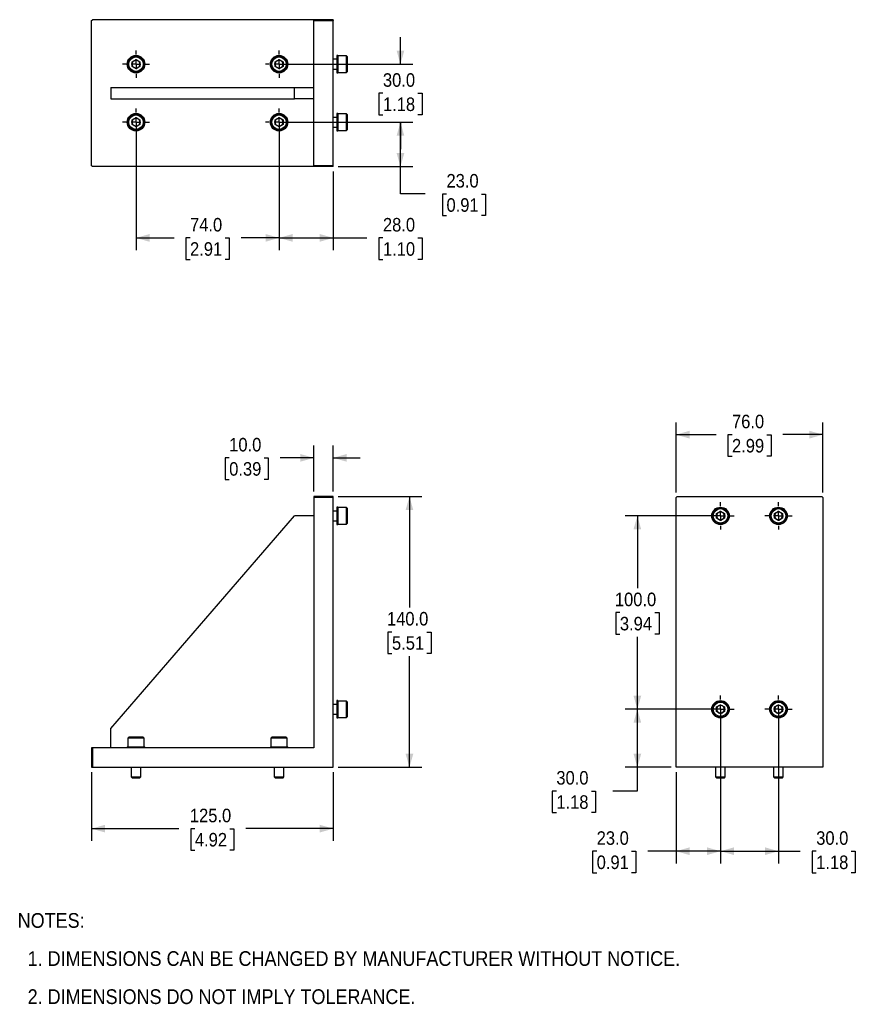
# Model space of a CAD drawing. Header units: millimetres. Extents: x 20 to 864, y 0 to 555.
# Tile 1 of 4: x 20 to 452, y 23 to 533. Entities that reach past the tile are written whole.
import ezdxf

# ---------------------------------------------------------------- set-up
doc = ezdxf.new("R2010")
doc.units = ezdxf.units.MM
doc.header["$LTSCALE"] = 2
doc.linetypes.add('SLD-Center', pattern=[19.05, 15.24, -1.27, 1.27, -1.27])
doc.linetypes.add('SLD-Solid', pattern=[0])
doc.layers.add('CENTER', color=40, linetype='SLD-Center')
doc.layers.add('DIMENSIONS', color=140, linetype='SLD-Solid', lineweight=25)
doc.layers.add('TEXT', color=140, linetype='SLD-Solid', lineweight=25)
doc.styles.add('SLDTEXTSTYLE0', font='GOTHIC.TTF', dxfattribs={"width": 0.913})
doc.dimstyles.new('SLDDIMSTYLE0', dxfattribs={"dimtxt": 7, "dimasz": 7, "dimexe": 0, "dimexo": 0.0625, "dimgap": 1.75, "dimtad": 0, "dimtih": 1, "dimtoh": 1, "dimdec": 1, "dimrnd": 1e-09, "dimzin": 4, "dimdsep": 46, "dimtxsty": 'SLDTEXTSTYLE0', "dimsah": 1, "dimcen": 0.09, "dimadec": 0, "dimazin": 1, "dimtfac": 1, "dimtdec": 1, "dimtofl": 0, "dimtmove": 0, "dimatfit": 3, "dimfxl": 0, "dimfrac": 2, "dimtolj": 1, "dimtzin": 12, "dimarcsym": 0})
doc.dimstyles.new('SLDDIMSTYLE1', dxfattribs={"dimtxt": 7, "dimasz": 7, "dimexe": 0, "dimexo": 0.0625, "dimgap": 1.75, "dimtad": 0, "dimtih": 1, "dimtoh": 1, "dimdec": 1, "dimrnd": 1e-09, "dimzin": 4, "dimdsep": 46, "dimtxsty": 'SLDTEXTSTYLE0', "dimsah": 1, "dimcen": 0.09, "dimadec": 0, "dimazin": 1, "dimtfac": 1, "dimtdec": 1, "dimtmove": 0, "dimatfit": 0, "dimfxl": 0, "dimfrac": 2, "dimtolj": 1, "dimtzin": 12, "dimarcsym": 0})

# ---------------------------------------------------------------- blocks, each defined once
blk = doc.blocks.new('SW_NOTE_0_2')
at = {"layer": 'TEXT', "color": 0, "char_height": 7.62, "attachment_point": 1, "style": 'SLDTEXTSTYLE0'}
for s, insert in [('NOTES:', (0, 9.73)), ('  1. DIMENSIONS CAN BE CHANGED BY MANUFACTURER WITHOUT NOTICE.', (0, -9.97)), ('  2. DIMENSIONS DO NOT IMPLY TOLERANCE.', (0, -29.68))]:
    blk.add_mtext(s, dxfattribs=dict(at, insert=insert))
blk = doc.blocks.new('_D')
at = {"layer": 'DIMENSIONS'}
for p, q in [((56.74, 143.41), (56.74, 107.87)), ((181.74, 143.41), (181.74, 107.87)), ((56.74, 114.22), (101.92, 114.22)), ((110.19, 114.17), (108.06, 114.17)), ((108.06, 114.17), (108.06, 103.06)), ((128.29, 114.17), (130.43, 114.17)), ((130.43, 114.17), (130.43, 103.06)), ((181.74, 114.22), (136.57, 114.22)), ((108.06, 103.06), (110.19, 103.06)), ((130.43, 103.06), (128.29, 103.06))]:
    blk.add_line(p, q, dxfattribs=at)
for points in [[(56.74, 114.22), (63.74, 112.22), (63.74, 116.22)], [(181.74, 114.22), (174.74, 116.22), (174.74, 112.22)]]:
    blk.add_solid(points, dxfattribs=at)
at = {"layer": 'DIMENSIONS', "char_height": 7, "attachment_point": 1, "style": 'SLDTEXTSTYLE0'}
for s, insert in [('125.0', (107.6, 124.53)), ('4.92', (110.19, 112))]:
    blk.add_mtext(s, dxfattribs=dict(at, insert=insert))
blk = doc.blocks.new('_D_1')
at = {"layer": 'DIMENSIONS'}
for p, q in [((184.28, 285.95), (227.54, 285.95)), ((221.19, 285.95), (221.19, 228.54)), ((212.14, 215.9), (210.01, 215.9)), ((210.01, 215.9), (210.01, 204.79)), ((230.24, 215.9), (232.38, 215.9)), ((232.38, 215.9), (232.38, 204.79)), ((210.01, 204.79), (212.14, 204.79)), ((232.38, 204.79), (230.24, 204.79)), ((221.19, 145.95), (221.19, 203.36)), ((184.28, 145.95), (227.54, 145.95))]:
    blk.add_line(p, q, dxfattribs=at)
for points in [[(221.19, 285.95), (219.19, 278.95), (223.19, 278.95)], [(221.19, 145.95), (223.19, 152.95), (219.19, 152.95)]]:
    blk.add_solid(points, dxfattribs=at)
at = {"layer": 'DIMENSIONS', "char_height": 7, "attachment_point": 1, "style": 'SLDTEXTSTYLE0'}
for s, insert in [('140.0', (209.55, 226.26)), ('5.51', (212.14, 213.73))]:
    blk.add_mtext(s, dxfattribs=dict(at, insert=insert))
blk = doc.blocks.new('_D_2')
at = {"layer": 'DIMENSIONS'}
for p, q in [((171.74, 288.49), (171.74, 312.3)), ((181.74, 288.49), (181.74, 312.3)), ((127.94, 305.9), (125.81, 305.9)), ((125.81, 305.9), (125.81, 294.79)), ((146.04, 305.9), (148.17, 305.9)), ((148.17, 305.9), (148.17, 294.79)), ((171.74, 305.95), (154.31, 305.95)), ((181.74, 305.95), (195.74, 305.95)), ((125.81, 294.79), (127.94, 294.79)), ((148.17, 294.79), (146.04, 294.79))]:
    blk.add_line(p, q, dxfattribs=at)
for points in [[(171.74, 305.95), (164.74, 307.95), (164.74, 303.95)], [(181.74, 305.95), (188.74, 303.95), (188.74, 307.95)]]:
    blk.add_solid(points, dxfattribs=at)
at = {"layer": 'DIMENSIONS', "char_height": 7, "attachment_point": 1, "style": 'SLDTEXTSTYLE0'}
for s, insert in [('10.0', (127.94, 316.26)), ('0.39', (127.94, 303.73))]:
    blk.add_mtext(s, dxfattribs=dict(at, insert=insert))
blk = doc.blocks.new('_D_3')
at = {"layer": 'DIMENSIONS'}
for p, q in [((379.54, 175.95), (332.73, 175.95)), ((339.08, 145.95), (339.08, 175.95)), ((356.54, 145.95), (332.73, 145.95)), ((339.08, 133.69), (339.08, 145.95)), ((297.17, 133.64), (295.03, 133.64)), ((295.03, 133.64), (295.03, 122.52)), ((315.27, 133.64), (317.4, 133.64)), ((317.4, 133.64), (317.4, 122.52)), ((326.38, 133.69), (339.08, 133.69)), ((295.03, 122.52), (297.17, 122.52)), ((317.4, 122.52), (315.27, 122.52))]:
    blk.add_line(p, q, dxfattribs=at)
for points in [[(339.08, 175.95), (337.08, 168.95), (341.08, 168.95)], [(339.08, 145.95), (341.08, 152.95), (337.08, 152.95)]]:
    blk.add_solid(points, dxfattribs=at)
at = {"layer": 'DIMENSIONS', "char_height": 7, "attachment_point": 1, "style": 'SLDTEXTSTYLE0'}
for s, insert in [('30.0', (297.17, 144)), ('1.18', (297.17, 131.47))]:
    blk.add_mtext(s, dxfattribs=dict(at, insert=insert))
blk = doc.blocks.new('_D_4')
at = {"layer": 'DIMENSIONS'}
for p, q in [((379.54, 275.95), (332.73, 275.95)), ((339.08, 275.95), (339.08, 238.54)), ((330.03, 225.9), (327.9, 225.9)), ((327.9, 225.9), (327.9, 214.79)), ((348.13, 225.9), (350.27, 225.9)), ((350.27, 225.9), (350.27, 214.79)), ((327.9, 214.79), (330.03, 214.79)), ((350.27, 214.79), (348.13, 214.79)), ((339.08, 175.95), (339.08, 213.36)), ((379.54, 175.95), (332.73, 175.95))]:
    blk.add_line(p, q, dxfattribs=at)
for points in [[(339.08, 275.95), (337.08, 268.95), (341.08, 268.95)], [(339.08, 175.95), (341.08, 182.95), (337.08, 182.95)]]:
    blk.add_solid(points, dxfattribs=at)
at = {"layer": 'DIMENSIONS', "char_height": 7, "attachment_point": 1, "style": 'SLDTEXTSTYLE0'}
for s, insert in [('100.0', (327.45, 236.26)), ('3.94', (330.03, 223.73))]:
    blk.add_mtext(s, dxfattribs=dict(at, insert=insert))
blk = doc.blocks.new('_D_5')
at = {"layer": 'DIMENSIONS'}
for p, q in [((382.08, 173.41), (382.08, 96.2)), ((359.08, 143.41), (359.08, 96.2)), ((318.03, 102.49), (315.9, 102.49)), ((315.9, 102.49), (315.9, 91.38)), ((336.13, 102.49), (338.27, 102.49)), ((338.27, 102.49), (338.27, 91.38)), ((359.08, 102.55), (344.41, 102.55)), ((382.08, 102.55), (359.08, 102.55)), ((315.9, 91.38), (318.03, 91.38)), ((338.27, 91.38), (336.13, 91.38))]:
    blk.add_line(p, q, dxfattribs=at)
for points in [[(359.08, 102.55), (366.08, 100.55), (366.08, 104.55)], [(382.08, 102.55), (375.08, 104.55), (375.08, 100.55)]]:
    blk.add_solid(points, dxfattribs=at)
at = {"layer": 'DIMENSIONS', "char_height": 7, "attachment_point": 1, "style": 'SLDTEXTSTYLE0'}
for s, insert in [('23.0', (318.03, 112.86)), ('0.91', (318.03, 100.32))]:
    blk.add_mtext(s, dxfattribs=dict(at, insert=insert))
blk = doc.blocks.new('_D_6')
at = {"layer": 'DIMENSIONS'}
for p, q in [((382.08, 173.41), (382.08, 96.2)), ((412.08, 173.41), (412.08, 96.2)), ((382.08, 102.55), (412.08, 102.55)), ((412.08, 102.55), (423.31, 102.55)), ((431.58, 102.49), (429.45, 102.49)), ((429.45, 102.49), (429.45, 91.38)), ((449.68, 102.49), (451.82, 102.49)), ((451.82, 102.49), (451.82, 91.38)), ((429.45, 91.38), (431.58, 91.38)), ((451.82, 91.38), (449.68, 91.38))]:
    blk.add_line(p, q, dxfattribs=at)
for points in [[(382.08, 102.55), (389.08, 100.55), (389.08, 104.55)], [(412.08, 102.55), (405.08, 104.55), (405.08, 100.55)]]:
    blk.add_solid(points, dxfattribs=at)
at = {"layer": 'DIMENSIONS', "char_height": 7, "attachment_point": 1, "style": 'SLDTEXTSTYLE0'}
for s, insert in [('30.0', (431.58, 112.86)), ('1.18', (431.58, 100.32))]:
    blk.add_mtext(s, dxfattribs=dict(at, insert=insert))
blk = doc.blocks.new('_D_7')
at = {"layer": 'DIMENSIONS'}
for p, q in [((359.08, 287.99), (359.08, 324.3)), ((435.08, 287.99), (435.08, 324.3)), ((359.08, 317.95), (379.76, 317.95)), ((388.03, 317.9), (385.9, 317.9)), ((385.9, 317.9), (385.9, 306.79)), ((406.13, 317.9), (408.27, 317.9)), ((408.27, 317.9), (408.27, 306.79)), ((435.08, 317.95), (414.41, 317.95)), ((385.9, 306.79), (388.03, 306.79)), ((408.27, 306.79), (406.13, 306.79))]:
    blk.add_line(p, q, dxfattribs=at)
for points in [[(359.08, 317.95), (366.08, 315.95), (366.08, 319.95)], [(435.08, 317.95), (428.08, 319.95), (428.08, 315.95)]]:
    blk.add_solid(points, dxfattribs=at)
at = {"layer": 'DIMENSIONS', "char_height": 7, "attachment_point": 1, "style": 'SLDTEXTSTYLE0'}
for s, insert in [('76.0', (388.03, 328.26)), ('2.99', (388.03, 315.73))]:
    blk.add_mtext(s, dxfattribs=dict(at, insert=insert))
blk = doc.blocks.new('SW_CENTERMARKSYMBOL_0')
at = {"layer": 'CENTER', "color": 0}
for p, q in [((0, 5.08), (0, 7.04)), ((-5.08, 0), (-7.04, 0)), ((0, 0), (-2.54, 0)), ((0, 0), (0, 2.54)), ((0, 0), (0, -2.54)), ((0, 0), (2.54, 0)), ((5.08, 0), (7.04, 0)), ((0, -5.08), (0, -7.04))]:
    blk.add_line(p, q, dxfattribs=at)
blk = doc.blocks.new('SW_CENTERMARKSYMBOL_1')
at = {"layer": 'CENTER', "color": 0}
for p, q in [((0, 5.08), (0, 7.04)), ((-5.08, 0), (-7.04, 0)), ((0, 0), (-2.54, 0)), ((0, 0), (0, 2.54)), ((0, 0), (0, -2.54)), ((0, 0), (2.54, 0)), ((5.08, 0), (7.04, 0)), ((0, -5.08), (0, -7.04))]:
    blk.add_line(p, q, dxfattribs=at)
blk = doc.blocks.new('SW_CENTERMARKSYMBOL_2')
at = {"layer": 'CENTER', "color": 0}
for p, q in [((0, 5.08), (0, 7.04)), ((-5.08, 0), (-7.04, 0)), ((0, 0), (-2.54, 0)), ((0, 0), (0, 2.54)), ((0, 0), (0, -2.54)), ((0, 0), (2.54, 0)), ((5.08, 0), (7.04, 0)), ((0, -5.08), (0, -7.04))]:
    blk.add_line(p, q, dxfattribs=at)
blk = doc.blocks.new('SW_CENTERMARKSYMBOL_3')
at = {"layer": 'CENTER', "color": 0}
for p, q in [((0, 5.08), (0, 7.04)), ((-5.08, 0), (-7.04, 0)), ((0, 0), (-2.54, 0)), ((0, 0), (0, 2.54)), ((0, 0), (0, -2.54)), ((0, 0), (2.54, 0)), ((5.08, 0), (7.04, 0)), ((0, -5.08), (0, -7.04))]:
    blk.add_line(p, q, dxfattribs=at)
blk = doc.blocks.new('_D_8')
at = {"layer": 'DIMENSIONS'}
for p, q in [((153.74, 476.99), (153.74, 413.35)), ((181.74, 453.99), (181.74, 413.35)), ((153.74, 419.7), (181.74, 419.7)), ((181.74, 419.7), (199.2, 419.7)), ((207.47, 419.65), (205.34, 419.65)), ((205.34, 419.65), (205.34, 408.53)), ((225.58, 419.65), (227.71, 419.65)), ((227.71, 419.65), (227.71, 408.53)), ((205.34, 408.53), (207.47, 408.53)), ((227.71, 408.53), (225.58, 408.53))]:
    blk.add_line(p, q, dxfattribs=at)
for points in [[(153.74, 419.7), (160.74, 417.7), (160.74, 421.7)], [(181.74, 419.7), (174.74, 421.7), (174.74, 417.7)]]:
    blk.add_solid(points, dxfattribs=at)
at = {"layer": 'DIMENSIONS', "char_height": 7, "attachment_point": 1, "style": 'SLDTEXTSTYLE0'}
for s, insert in [('28.0', (207.47, 430.01)), ('1.10', (207.47, 417.47))]:
    blk.add_mtext(s, dxfattribs=dict(at, insert=insert))
blk = doc.blocks.new('_D_9')
at = {"layer": 'DIMENSIONS'}
for p, q in [((79.74, 476.99), (79.74, 413.35)), ((153.74, 476.99), (153.74, 413.35)), ((79.74, 419.7), (99.42, 419.7)), ((107.69, 419.65), (105.56, 419.65)), ((105.56, 419.65), (105.56, 408.53)), ((125.79, 419.65), (127.93, 419.65)), ((127.93, 419.65), (127.93, 408.53)), ((153.74, 419.7), (134.07, 419.7)), ((105.56, 408.53), (107.69, 408.53)), ((127.93, 408.53), (125.79, 408.53))]:
    blk.add_line(p, q, dxfattribs=at)
for points in [[(79.74, 419.7), (86.74, 417.7), (86.74, 421.7)], [(153.74, 419.7), (146.74, 421.7), (146.74, 417.7)]]:
    blk.add_solid(points, dxfattribs=at)
at = {"layer": 'DIMENSIONS', "char_height": 7, "attachment_point": 1, "style": 'SLDTEXTSTYLE0'}
for s, insert in [('74.0', (107.69, 430.01)), ('2.91', (107.69, 417.47))]:
    blk.add_mtext(s, dxfattribs=dict(at, insert=insert))
blk = doc.blocks.new('_D_10')
at = {"layer": 'DIMENSIONS'}
for p, q in [((156.28, 479.53), (222.88, 479.53)), ((216.53, 456.53), (216.53, 479.53)), ((184.28, 456.53), (222.88, 456.53)), ((216.53, 442.43), (216.53, 456.53)), ((229.23, 442.43), (216.53, 442.43)), ((240.34, 442.37), (238.21, 442.37)), ((238.21, 442.37), (238.21, 431.26)), ((258.44, 442.37), (260.58, 442.37)), ((260.58, 442.37), (260.58, 431.26)), ((238.21, 431.26), (240.34, 431.26)), ((260.58, 431.26), (258.44, 431.26))]:
    blk.add_line(p, q, dxfattribs=at)
for points in [[(216.53, 479.53), (214.53, 472.53), (218.53, 472.53)], [(216.53, 456.53), (218.53, 463.53), (214.53, 463.53)]]:
    blk.add_solid(points, dxfattribs=at)
at = {"layer": 'DIMENSIONS', "char_height": 7, "attachment_point": 1, "style": 'SLDTEXTSTYLE0'}
for s, insert in [('23.0', (240.34, 452.74)), ('0.91', (240.34, 440.2))]:
    blk.add_mtext(s, dxfattribs=dict(at, insert=insert))
blk = doc.blocks.new('_D_11')
at = {"layer": 'DIMENSIONS'}
for p, q in [((216.53, 509.53), (216.53, 523.53)), ((156.28, 509.53), (222.88, 509.53)), ((207.47, 494.47), (205.34, 494.47)), ((205.34, 494.47), (205.34, 483.36)), ((225.58, 494.47), (227.71, 494.47)), ((227.71, 494.47), (227.71, 483.36)), ((156.28, 479.53), (222.88, 479.53)), ((205.34, 483.36), (207.47, 483.36)), ((216.53, 479.53), (216.53, 465.53)), ((227.71, 483.36), (225.58, 483.36))]:
    blk.add_line(p, q, dxfattribs=at)
for points in [[(216.53, 509.53), (218.53, 516.53), (214.53, 516.53)], [(216.53, 479.53), (214.53, 472.53), (218.53, 472.53)]]:
    blk.add_solid(points, dxfattribs=at)
at = {"layer": 'DIMENSIONS', "char_height": 7, "attachment_point": 1, "style": 'SLDTEXTSTYLE0'}
for s, insert in [('30.0', (207.47, 504.84)), ('1.18', (207.47, 492.3))]:
    blk.add_mtext(s, dxfattribs=dict(at, insert=insert))
blk = doc.blocks.new('SW_CENTERMARKSYMBOL_4')
at = {"layer": 'CENTER', "color": 0}
for p, q in [((0, 5.08), (0, 7.04)), ((-5.08, 0), (-7.04, 0)), ((0, 0), (-2.54, 0)), ((0, 0), (0, 2.54)), ((0, 0), (0, -2.54)), ((0, 0), (2.54, 0)), ((5.08, 0), (7.04, 0)), ((0, -5.08), (0, -7.04))]:
    blk.add_line(p, q, dxfattribs=at)
blk = doc.blocks.new('SW_CENTERMARKSYMBOL_5')
at = {"layer": 'CENTER', "color": 0}
for p, q in [((0, 5.08), (0, 7.04)), ((-5.08, 0), (-7.04, 0)), ((0, 0), (-2.54, 0)), ((0, 0), (0, 2.54)), ((0, 0), (0, -2.54)), ((0, 0), (2.54, 0)), ((5.08, 0), (7.04, 0)), ((0, -5.08), (0, -7.04))]:
    blk.add_line(p, q, dxfattribs=at)
blk = doc.blocks.new('SW_CENTERMARKSYMBOL_6')
at = {"layer": 'CENTER', "color": 0}
for p, q in [((0, 5.08), (0, 7.04)), ((-5.08, 0), (-7.04, 0)), ((0, 0), (-2.54, 0)), ((0, 0), (0, 2.54)), ((0, 0), (0, -2.54)), ((0, 0), (2.54, 0)), ((5.08, 0), (7.04, 0)), ((0, -5.08), (0, -7.04))]:
    blk.add_line(p, q, dxfattribs=at)
blk = doc.blocks.new('SW_CENTERMARKSYMBOL_7')
at = {"layer": 'CENTER', "color": 0}
for p, q in [((0, 5.08), (0, 7.04)), ((-5.08, 0), (-7.04, 0)), ((0, 0), (-2.54, 0)), ((0, 0), (0, 2.54)), ((0, 0), (0, -2.54)), ((0, 0), (2.54, 0)), ((5.08, 0), (7.04, 0)), ((0, -5.08), (0, -7.04))]:
    blk.add_line(p, q, dxfattribs=at)

msp = doc.modelspace()

# ---------------------------------------------------------------- linework, layer by layer
for p, q in [((56.74, 532.03), (57.24, 532.53)), ((56.74, 457.03), (56.74, 532.03)), ((171.74, 532.53), (57.24, 532.53)), ((181.74, 532.53), (171.74, 532.53)), ((171.74, 532.53), (171.74, 532.03)), ((171.74, 532.03), (181.74, 532.03)), ((171.74, 457.03), (171.74, 532.03)), ((181.74, 532.53), (181.74, 532.03)), ((181.74, 457.03), (181.74, 532.03)), ((77.7, 510.71), (79.74, 511.89)), ((77.7, 508.35), (77.7, 510.71)), ((79.74, 511.89), (81.78, 510.71)), ((81.78, 510.71), (81.78, 508.35)), ((151.7, 510.71), (153.74, 511.89)), ((151.7, 508.35), (151.7, 510.71)), ((153.74, 511.89), (155.78, 510.71)), ((155.78, 510.71), (155.78, 508.35)), ((183.59, 512.03), (181.74, 512.03)), ((184.19, 514.03), (183.59, 514.03)), ((183.59, 514.03), (183.59, 505.03)), ((184.19, 514.03), (184.19, 505.03)), ((188.69, 513.78), (184.19, 513.78)), ((189.19, 513.28), (188.69, 513.78)), ((188.69, 505.28), (188.69, 513.78)), ((189.19, 505.78), (189.19, 513.28)), ((79.74, 507.17), (77.7, 508.35)), ((81.78, 508.35), (79.74, 507.17)), ((153.74, 507.17), (151.7, 508.35)), ((155.78, 508.35), (153.74, 507.17)), ((181.74, 507.03), (183.59, 507.03)), ((183.59, 505.03), (184.19, 505.03)), ((184.19, 505.28), (188.69, 505.28)), ((188.69, 505.28), (189.19, 505.78)), ((66.74, 497.53), (161.74, 497.53)), ((66.74, 497.53), (66.74, 491.53)), ((161.74, 491.53), (161.74, 497.53)), ((161.74, 497.53), (171.74, 497.53)), ((66.74, 491.53), (161.74, 491.53)), ((171.74, 491.53), (161.74, 491.53)), ((184.19, 484.03), (183.59, 484.03)), ((183.59, 484.03), (183.59, 475.03)), ((184.19, 484.03), (184.19, 475.03)), ((188.69, 483.78), (184.19, 483.78)), ((189.19, 483.28), (188.69, 483.78)), ((188.69, 475.28), (188.69, 483.78)), ((77.7, 480.71), (79.74, 481.89)), ((77.7, 478.35), (77.7, 480.71)), ((79.74, 481.89), (81.78, 480.71)), ((81.78, 480.71), (81.78, 478.35)), ((151.7, 480.71), (153.74, 481.89)), ((151.7, 478.35), (151.7, 480.71)), ((153.74, 481.89), (155.78, 480.71)), ((155.78, 480.71), (155.78, 478.35)), ((183.59, 482.03), (181.74, 482.03)), ((189.19, 475.78), (189.19, 483.28)), ((79.74, 477.17), (77.7, 478.35)), ((81.78, 478.35), (79.74, 477.17)), ((153.74, 477.17), (151.7, 478.35)), ((155.78, 478.35), (153.74, 477.17)), ((181.74, 477.03), (183.59, 477.03)), ((183.59, 475.03), (184.19, 475.03)), ((184.19, 475.28), (188.69, 475.28)), ((188.69, 475.28), (189.19, 475.78)), ((57.24, 456.53), (56.74, 457.03)), ((171.74, 456.53), (57.24, 456.53)), ((181.74, 457.03), (171.74, 457.03)), ((171.74, 457.03), (171.74, 456.53)), ((181.74, 456.53), (171.74, 456.53)), ((181.74, 456.53), (181.74, 457.03)), ((181.74, 285.95), (171.74, 285.95)), ((171.74, 285.95), (171.74, 285.45)), ((171.74, 285.45), (171.74, 155.95)), ((181.74, 285.45), (171.74, 285.45)), ((181.74, 285.45), (181.74, 285.95)), ((181.74, 145.95), (181.74, 285.45)), ((359.08, 285.45), (359.58, 285.95)), ((359.08, 145.95), (359.08, 285.45)), ((359.58, 285.95), (434.58, 285.95)), ((435.08, 285.45), (434.58, 285.95)), ((435.08, 285.45), (435.08, 145.95)), ((184.19, 280.45), (183.59, 280.45)), ((183.59, 280.45), (183.59, 275.95)), ((184.19, 280.45), (184.19, 275.95)), ((188.69, 280.2), (184.19, 280.2)), ((189.19, 279.7), (188.69, 280.2)), ((188.69, 271.7), (188.69, 280.2)), ((66.74, 165.95), (161.74, 275.95)), ((171.74, 275.95), (161.74, 275.95)), ((183.59, 278.45), (181.74, 278.45)), ((183.59, 275.95), (183.59, 271.45)), ((184.19, 275.95), (184.19, 271.45)), ((189.19, 275.95), (189.19, 279.7)), ((189.19, 272.2), (189.19, 275.95)), ((380.04, 277.13), (382.08, 278.31)), ((380.04, 274.77), (380.04, 277.13)), ((382.08, 278.31), (384.13, 277.13)), ((384.13, 277.13), (384.13, 274.77)), ((410.04, 277.13), (412.08, 278.31)), ((410.04, 274.77), (410.04, 277.13)), ((412.08, 278.31), (414.13, 277.13)), ((414.13, 277.13), (414.13, 274.77)), ((181.74, 273.45), (183.59, 273.45)), ((183.59, 271.45), (184.19, 271.45)), ((184.19, 271.7), (188.69, 271.7)), ((188.69, 271.7), (189.19, 272.2)), ((382.08, 273.59), (380.04, 274.77)), ((384.13, 274.77), (382.08, 273.59)), ((412.08, 273.59), (410.04, 274.77)), ((414.13, 274.77), (412.08, 273.59)), ((183.59, 178.45), (181.74, 178.45)), ((184.19, 180.45), (183.59, 180.45)), ((183.59, 180.45), (183.59, 175.95)), ((184.19, 180.45), (184.19, 175.95)), ((188.69, 180.2), (184.19, 180.2)), ((189.19, 179.7), (188.69, 180.2)), ((188.69, 171.7), (188.69, 180.2)), ((189.19, 175.95), (189.19, 179.7)), ((380.04, 177.13), (382.08, 178.31)), ((382.08, 178.31), (384.13, 177.13)), ((410.04, 177.13), (412.08, 178.31)), ((412.08, 178.31), (414.13, 177.13)), ((181.74, 173.45), (183.59, 173.45)), ((183.59, 175.95), (183.59, 171.45)), ((184.19, 175.95), (184.19, 171.45)), ((189.19, 172.2), (189.19, 175.95)), ((380.04, 174.77), (380.04, 177.13)), ((382.08, 173.59), (380.04, 174.77)), ((384.13, 174.77), (382.08, 173.59)), ((384.13, 177.13), (384.13, 174.77)), ((410.04, 174.77), (410.04, 177.13)), ((412.08, 173.59), (410.04, 174.77)), ((414.13, 174.77), (412.08, 173.59)), ((414.13, 177.13), (414.13, 174.77)), ((183.59, 171.45), (184.19, 171.45)), ((184.19, 171.7), (188.69, 171.7)), ((188.69, 171.7), (189.19, 172.2)), ((66.74, 155.95), (66.74, 165.95)), ((75.99, 161.55), (75.49, 161.05)), ((75.49, 161.05), (75.49, 156.55)), ((83.99, 161.05), (75.49, 161.05)), ((83.49, 161.55), (75.99, 161.55)), ((83.99, 161.05), (83.49, 161.55)), ((83.99, 156.55), (83.99, 161.05)), ((149.99, 161.55), (149.49, 161.05)), ((149.49, 161.05), (149.49, 156.55)), ((157.99, 161.05), (149.49, 161.05)), ((157.49, 161.55), (149.99, 161.55)), ((157.99, 161.05), (157.49, 161.55)), ((157.99, 156.55), (157.99, 161.05)), ((56.74, 155.95), (56.74, 145.95)), ((57.24, 155.95), (56.74, 155.95)), ((57.24, 155.95), (57.24, 145.95)), ((171.74, 155.95), (57.24, 155.95)), ((75.24, 156.55), (75.24, 155.95)), ((75.24, 156.55), (84.24, 156.55)), ((84.24, 155.95), (84.24, 156.55)), ((149.24, 156.55), (149.24, 155.95)), ((149.24, 156.55), (158.24, 156.55)), ((158.24, 155.95), (158.24, 156.55)), ((56.74, 145.95), (57.24, 145.95)), ((57.24, 145.95), (181.74, 145.95)), ((77.24, 145.95), (77.24, 141)), ((82.24, 141), (82.24, 145.95)), ((151.24, 145.95), (151.24, 141)), ((156.24, 141), (156.24, 145.95)), ((435.08, 145.95), (359.08, 145.95)), ((379.58, 145.95), (379.58, 141)), ((384.58, 141), (384.58, 145.95)), ((409.58, 145.95), (409.58, 141)), ((414.58, 141), (414.58, 145.95)), ((77.24, 141), (77.69, 140.55)), ((77.24, 141), (82.24, 141)), ((77.69, 140.55), (81.8, 140.55)), ((81.8, 140.55), (82.24, 141)), ((151.24, 141), (151.69, 140.55)), ((151.24, 141), (156.24, 141)), ((151.69, 140.55), (155.8, 140.55)), ((155.8, 140.55), (156.24, 141)), ((379.58, 141), (380.03, 140.55)), ((379.58, 141), (384.58, 141)), ((380.03, 140.55), (384.14, 140.55)), ((384.14, 140.55), (384.58, 141)), ((409.58, 141), (410.03, 140.55)), ((409.58, 141), (414.58, 141)), ((410.03, 140.55), (414.14, 140.55)), ((414.14, 140.55), (414.58, 141))]:
    msp.add_line(p, q)
for centre, radius in [((79.74, 509.53), 4.5), ((79.74, 509.53), 4.25), ((79.74, 509.53), 3.75), ((153.74, 509.53), 4.5), ((153.74, 509.53), 4.25), ((153.74, 509.53), 3.75), ((79.74, 479.53), 4.5), ((79.74, 479.53), 4.25), ((153.74, 479.53), 4.5), ((153.74, 479.53), 4.25), ((79.74, 479.53), 3.75), ((153.74, 479.53), 3.75), ((382.08, 275.95), 4.5), ((382.08, 275.95), 4.25), ((412.08, 275.95), 4.5), ((412.08, 275.95), 4.25), ((382.08, 275.95), 3.75), ((412.08, 275.95), 3.75), ((382.08, 175.95), 4.5), ((382.08, 175.95), 4.25), ((382.08, 175.95), 3.75), ((412.08, 175.95), 4.5), ((412.08, 175.95), 4.25), ((412.08, 175.95), 3.75)]:
    msp.add_circle(centre, radius)
for centre, start, end in [((79.74, 509.53), 120, 180), ((79.74, 509.53), 180, 240), ((79.74, 509.53), 60, 120), ((79.74, 509.53), 0, 60), ((79.74, 509.53), 300, 0), ((153.74, 509.53), 120, 180), ((153.74, 509.53), 180, 240), ((153.74, 509.53), 60, 120), ((153.74, 509.53), 0, 60), ((153.74, 509.53), 300, 0), ((79.74, 509.53), 240, 300), ((153.74, 509.53), 240, 300), ((79.74, 479.53), 120, 180), ((79.74, 479.53), 180, 240), ((79.74, 479.53), 60, 120), ((79.74, 479.53), 0, 60), ((79.74, 479.53), 300, 0), ((153.74, 479.53), 120, 180), ((153.74, 479.53), 180, 240), ((153.74, 479.53), 60, 120), ((153.74, 479.53), 0, 60), ((153.74, 479.53), 300, 0), ((79.74, 479.53), 240, 300), ((153.74, 479.53), 240, 300), ((382.08, 275.95), 120, 180), ((382.08, 275.95), 180, 240), ((382.08, 275.95), 60, 120), ((382.08, 275.95), 0, 60), ((382.08, 275.95), 300, 0), ((412.08, 275.95), 120, 180), ((412.08, 275.95), 180, 240), ((412.08, 275.95), 60, 120), ((412.08, 275.95), 0, 60), ((412.08, 275.95), 300, 0), ((382.08, 275.95), 240, 300), ((412.08, 275.95), 240, 300), ((382.08, 175.95), 120, 180), ((382.08, 175.95), 180, 240), ((382.08, 175.95), 60, 120), ((382.08, 175.95), 240, 300), ((382.08, 175.95), 0, 60), ((382.08, 175.95), 300, 0), ((412.08, 175.95), 120, 180), ((412.08, 175.95), 180, 240), ((412.08, 175.95), 60, 120), ((412.08, 175.95), 240, 300), ((412.08, 175.95), 0, 60), ((412.08, 175.95), 300, 0)]:
    msp.add_arc(centre, 2.04, start, end)

# ---------------------------------------------------------------- block references
at = {"layer": 'CENTER'}
for name, p in [('SW_CENTERMARKSYMBOL_5', (79.74, 509.53)), ('SW_CENTERMARKSYMBOL_6', (153.74, 509.53)), ('SW_CENTERMARKSYMBOL_7', (79.74, 479.53)), ('SW_CENTERMARKSYMBOL_4', (153.74, 479.53)), ('SW_CENTERMARKSYMBOL_3', (382.08, 275.95)), ('SW_CENTERMARKSYMBOL_2', (412.08, 275.95)), ('SW_CENTERMARKSYMBOL_1', (382.08, 175.95)), ('SW_CENTERMARKSYMBOL_0', (412.08, 175.95))]:
    msp.add_blockref(name, p, dxfattribs=at)
at = {"layer": 'TEXT'}
msp.add_blockref('SW_NOTE_0_2', (18.52, 60.82), dxfattribs=at)

# ---------------------------------------------------------------- dimensions: what is measured, and where the dimension line sits
at = {"layer": 'DIMENSIONS'}
for base, p1, p2, dimstyle, picture, middle in [((216.53, 479.53), (153.74, 509.53), (153.74, 479.53), 'SLDDIMSTYLE1', '_D_11', (216.53, 494.53)), ((216.53, 479.53), (181.74, 456.53), (153.74, 479.53), 'SLDDIMSTYLE0', '_D_10', (216.53, 442.43)), ((221.19, 285.95), (181.74, 145.95), (181.74, 285.95), 'SLDDIMSTYLE0', '_D_1', (221.19, 215.95)), ((339.08, 275.95), (382.08, 175.95), (382.08, 275.95), 'SLDDIMSTYLE0', '_D_4', (339.08, 225.95)), ((339.08, 175.95), (359.08, 145.95), (382.08, 175.95), 'SLDDIMSTYLE0', '_D_3', (339.08, 133.69))]:
    dim = msp.add_linear_dim(base=base, p1=p1, p2=p2, angle=90, dimstyle=dimstyle, dxfattribs=at)
    dim.commit()
    dim.dimension.update_dxf_attribs({"geometry": picture, "text_midpoint": middle, "dimtype": 160})
for base, p1, p2, dimstyle, picture, middle in [((79.74, 419.7), (153.74, 479.53), (79.74, 479.53), 'SLDDIMSTYLE0', '_D_9', (116.74, 419.7)), ((181.74, 419.7), (153.74, 479.53), (181.74, 456.53), 'SLDDIMSTYLE0', '_D_8', (216.53, 419.7)), ((435.08, 317.95), (359.08, 285.45), (435.08, 285.45), 'SLDDIMSTYLE0', '_D_7', (397.08, 317.95)), ((181.74, 305.95), (171.74, 285.95), (181.74, 285.95), 'SLDDIMSTYLE1', '_D_2', (136.99, 305.95)), ((382.08, 102.55), (359.08, 145.95), (382.08, 175.95), 'SLDDIMSTYLE0', '_D_5', (327.08, 102.55)), ((412.08, 102.55), (382.08, 175.95), (412.08, 175.95), 'SLDDIMSTYLE0', '_D_6', (440.63, 102.55)), ((56.74, 114.22), (181.74, 145.95), (56.74, 145.95), 'SLDDIMSTYLE0', '_D', (119.24, 114.22))]:
    dim = msp.add_linear_dim(base=base, p1=p1, p2=p2, dimstyle=dimstyle, dxfattribs=at)
    dim.commit()
    dim.dimension.update_dxf_attribs({"geometry": picture, "text_midpoint": middle, "dimtype": 160})

doc.saveas('drawing.dxf')
